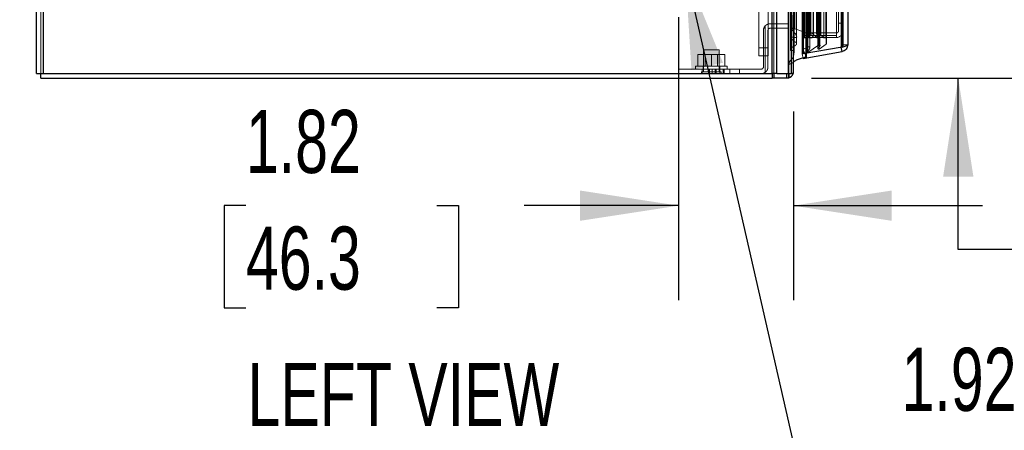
# Model space of a CAD drawing. Header units: inches. Extents: x 0.2 to 10.7, y 0.2 to 7.9.
# Tile 23 of 104: x 1.1 to 2.4, y 2.8 to 3.3. Entities that reach past the tile are written whole.
import ezdxf

# ---------------------------------------------------------------- set-up
doc = ezdxf.new("R2010")
doc.units = ezdxf.units.IN
doc.header["$MEASUREMENT"] = 0
doc.linetypes.add('HIDDEN', pattern=[0.075, 0.05, -0.025])
doc.layers.add('DIMENSIONS', color=140, linetype='Continuous')
doc.layers.add('TEXT', color=140, linetype='Continuous')
doc.styles.add('SLDTEXTSTYLE0', font='TXT', dxfattribs={"width": 0.7})
doc.dimstyles.new('SLDDIMSTYLE1', dxfattribs={"dimtxt": 0.084961, "dimasz": 0.13, "dimexe": 0, "dimexo": 0.0625, "dimgap": 0.02124, "dimtad": 0, "dimtih": 1, "dimtoh": 1, "dimlfac": 12, "dimrnd": 1e-09, "dimzin": 12, "dimdsep": 46, "dimtxsty": 'SLDTEXTSTYLE0', "dimsah": 1, "dimcen": 0.09, "dimadec": 0, "dimazin": 3, "dimtfac": 1, "dimtmove": 0, "dimatfit": 0, "dimfxl": 0, "dimfrac": 2, "dimtolj": 1, "dimtzin": 12, "dimarcsym": 0})
doc.dimstyles.new('SLDDIMSTYLE3', dxfattribs={"dimtxt": 0.18, "dimasz": 0.13, "dimexe": 0, "dimexo": 0.0625, "dimgap": 0, "dimtad": 0, "dimtih": 1, "dimtoh": 1, "dimdec": 0, "dimrnd": 1e-09, "dimzin": 0, "dimdsep": 46, "dimtxsty": 'Standard', "dimsah": 1, "dimcen": 0.09, "dimadec": 0, "dimazin": 0, "dimtfac": 0.13, "dimtdec": 0, "dimtofl": 0, "dimtmove": 0, "dimatfit": 3, "dimfxl": 0, "dimfrac": 2, "dimtolj": 1, "dimtzin": 0, "dimarcsym": 0})

# ---------------------------------------------------------------- blocks, each defined once
blk = doc.blocks.new('_D_5')
at = {"layer": 'DIMENSIONS'}
for p, q in [((0.8981, 3.4444), (0.8981, 3.6944)), ((1.9863, 3.4444), (0.7731, 3.4444)), ((1.0895, 3.2406), (0.7731, 3.2406)), ((0.8981, 2.9861), (0.8981, 3.2406)), ((0.4018, 2.9861), (0.3732, 2.9861)), ((0.3732, 2.9861), (0.3732, 2.8511)), ((0.6542, 2.9861), (0.6828, 2.9861)), ((0.6828, 2.9861), (0.6828, 2.8511)), ((0.8074, 2.9861), (0.8981, 2.9861)), ((0.3732, 2.8511), (0.4018, 2.8511)), ((0.6828, 2.8511), (0.6542, 2.8511))]:
    blk.add_line(p, q, dxfattribs=at)
for points in [[(0.8981, 3.4444), (0.9181, 3.5744), (0.8781, 3.5744)], [(0.8981, 3.2406), (0.8781, 3.1106), (0.9181, 3.1106)]]:
    blk.add_solid(points, dxfattribs=at)
at = {"layer": 'DIMENSIONS', "char_height": 0.08333, "attachment_point": 1, "style": 'SLDTEXTSTYLE0'}
for s, insert in [('2.45', (0.4018, 3.1125)), ('62.1', (0.4018, 2.9585))]:
    blk.add_mtext(s, dxfattribs=dict(at, insert=insert))
blk = doc.blocks.new('_D_11')
at = {"layer": 'DIMENSIONS'}
for p, q in [((2.3513, 3.3925), (2.3513, 3.6425)), ((2.053, 3.3925), (2.4763, 3.3925)), ((2.1576, 3.2406), (2.4763, 3.2406)), ((2.3513, 3.0144), (2.3513, 3.2406)), ((2.4662, 3.0144), (2.3513, 3.0144)), ((2.6194, 3.0144), (2.5908, 3.0144)), ((2.5908, 3.0144), (2.5908, 2.8794)), ((2.8718, 3.0144), (2.9004, 3.0144)), ((2.9004, 3.0144), (2.9004, 2.8794)), ((2.5908, 2.8794), (2.6194, 2.8794)), ((2.9004, 2.8794), (2.8718, 2.8794))]:
    blk.add_line(p, q, dxfattribs=at)
for points in [[(2.3513, 3.3925), (2.3713, 3.5225), (2.3313, 3.5225)], [(2.3513, 3.2406), (2.3313, 3.1106), (2.3713, 3.1106)]]:
    blk.add_solid(points, dxfattribs=at)
at = {"layer": 'DIMENSIONS', "char_height": 0.08333, "attachment_point": 1, "style": 'SLDTEXTSTYLE0'}
for s, insert in [('1.82', (2.6194, 3.1408)), ('46.3', (2.6194, 2.9868))]:
    blk.add_mtext(s, dxfattribs=dict(at, insert=insert))
blk = doc.blocks.new('_D_12')
at = {"layer": 'DIMENSIONS'}
for p, q in [((1.9817, 3.3211), (1.9817, 2.9473)), ((2.1335, 3.1966), (2.1335, 2.9473)), ((1.4103, 3.0723), (1.3817, 3.0723)), ((1.3817, 3.0723), (1.3817, 2.9373)), ((1.6627, 3.0723), (1.6913, 3.0723)), ((1.6913, 3.0723), (1.6913, 2.9373)), ((1.9817, 3.0723), (1.7779, 3.0723)), ((2.1335, 3.0723), (2.3835, 3.0723)), ((1.3817, 2.9373), (1.4103, 2.9373)), ((1.6913, 2.9373), (1.6627, 2.9373))]:
    blk.add_line(p, q, dxfattribs=at)
for points in [[(1.9817, 3.0723), (1.8517, 3.0923), (1.8517, 3.0523)], [(2.1335, 3.0723), (2.2635, 3.0523), (2.2635, 3.0923)]]:
    blk.add_solid(points, dxfattribs=at)
at = {"layer": 'DIMENSIONS', "char_height": 0.08333, "attachment_point": 1, "style": 'SLDTEXTSTYLE0'}
for s, insert in [('1.82', (1.4103, 3.1988)), ('46.3', (1.4103, 3.0447))]:
    blk.add_mtext(s, dxfattribs=dict(at, insert=insert))
blk = doc.blocks.new('_D_24')
at = {"layer": 'DIMENSIONS'}
for p, q in [((2.2764, 2.7581), (2.2479, 2.7581)), ((2.2479, 2.7581), (2.2479, 2.6231)), ((2.5289, 2.7581), (2.5574, 2.7581)), ((2.5574, 2.7581), (2.5574, 2.6231)), ((2.6821, 2.7581), (2.8036, 2.7581)), ((2.8036, 2.7581), (2.8036, 2.3874)), ((2.2479, 2.6231), (2.2764, 2.6231)), ((2.5574, 2.6231), (2.5289, 2.6231)), ((2.9072, 2.3874), (2.6786, 2.3874)), ((2.9547, 2.2273), (2.6786, 2.2273)), ((2.8036, 2.2273), (2.8036, 1.9773))]:
    blk.add_line(p, q, dxfattribs=at)
for points in [[(2.8036, 2.3874), (2.8236, 2.5174), (2.7836, 2.5174)], [(2.8036, 2.2273), (2.7836, 2.0973), (2.8236, 2.0973)]]:
    blk.add_solid(points, dxfattribs=at)
at = {"layer": 'DIMENSIONS', "char_height": 0.08333, "attachment_point": 1, "style": 'SLDTEXTSTYLE0'}
for s, insert in [('1.92', (2.2764, 2.8846)), ('48.8', (2.2764, 2.7305))]:
    blk.add_mtext(s, dxfattribs=dict(at, insert=insert))

msp = doc.modelspace()

# ---------------------------------------------------------------- linework, layer by layer
at = {"color": 7, "linetype": 'Continuous', "lineweight": 25}
for p, q in [((1.1335148, 3.2466192), (1.1335148, 5.6432364)), ((1.1425148, 5.6414675), (1.1425148, 3.2466192)), ((2.1054388, 3.2466192), (2.1054388, 5.1924486)), ((2.1118028, 3.2466192), (2.1118028, 5.1912683)), ((2.1308788, 3.2466192), (2.1308788, 5.1822947)), ((2.1335148, 3.2466192), (2.1335148, 5.1820358)), ((2.1463179, 5.1563317), (2.1463179, 3.2727236)), ((2.1978388, 5.1472471), (2.1978388, 3.2818081)), ((2.205276, 5.144302), (2.205276, 3.2847533)), ((2.1978388, 3.2818081), (2.1463179, 3.2727236)), ((2.1978388, 3.27589), (2.1968267, 3.2816297)), ((2.1463179, 3.2727236), (2.1462484, 3.2727236)), ((2.1463179, 3.2668055), (2.1978388, 3.27589)), ((2.1501181, 3.2682563), (2.1501181, 3.2733937)), ((2.1506277, 3.2690242), (2.1506277, 3.2734835)), ((1.1335148, 3.2466192), (1.1425148, 3.2466192)), ((1.1395148, 3.2406192), (1.1395148, 3.2466192)), ((1.1395148, 3.2406192), (2.1054421, 3.2406192)), ((1.1425148, 3.2466192), (2.1054388, 3.2466192)), ((2.1118028, 3.2466192), (2.1054388, 3.2466192)), ((2.1054421, 3.2466192), (2.1054421, 3.2406192)), ((2.1075611, 3.2406192), (2.1054421, 3.2406192)), ((2.1075611, 3.2466192), (2.1075611, 3.2406192)), ((2.1266371, 3.2406192), (2.1075611, 3.2406192)), ((2.1118028, 3.2466192), (2.1308788, 3.2466192)), ((2.1266371, 3.2466192), (2.1266371, 3.2406192)), ((2.1275148, 3.2406192), (2.1266371, 3.2406192)), ((2.1275148, 3.2466192), (2.1275148, 3.2406192)), ((2.1335148, 3.2466192), (2.1308788, 3.2466192))]:
    msp.add_line(p, q, dxfattribs=at)
at = {"color": 7, "linetype": 'HIDDEN', "lineweight": 18}
for p, q in [((1.1395148, 3.2466192), (1.1395148, 5.6432364)), ((1.1425148, 5.6414675), (1.1425148, 3.2466192)), ((2.1054388, 5.1924486), (2.1054388, 3.2466192)), ((2.1054388, 5.1924486), (2.1054388, 3.2466192)), ((2.1054388, 3.2466192), (2.1054388, 5.1924486)), ((2.1075602, 3.2466192), (2.1075602, 5.1912683)), ((2.1075602, 3.2466192), (2.1075602, 5.1912683)), ((2.1118028, 3.2466192), (2.1118028, 5.1912683)), ((2.1266361, 3.2466192), (2.1266361, 5.1822947)), ((2.1266361, 3.2466192), (2.1266361, 5.1822947)), ((2.1275148, 3.2466192), (2.1275148, 5.1820358)), ((2.1308788, 3.2466192), (2.1308788, 5.1822947)), ((2.131133, 3.2602532), (2.131133, 5.168802)), ((2.1343882, 3.2752119), (2.1343882, 5.1538483)), ((2.1343882, 3.2752204), (2.1343882, 5.1538467)), ((2.145276, 5.1563317), (2.145276, 3.2727236)), ((2.1462155, 5.1506376), (2.1462155, 3.2784176)), ((2.1462424, 3.2782079), (2.1462424, 5.1508473)), ((2.1501181, 3.2733937), (2.1501181, 5.1556616)), ((2.1505434, 3.2693895), (2.1505434, 5.1596657)), ((2.1505434, 3.2693895), (2.1505434, 5.1596657)), ((2.1506277, 3.2734835), (2.1506277, 5.1555717)), ((2.1516888, 5.1533513), (2.1516888, 3.2756751)), ((2.1526811, 3.2744582), (2.1526811, 5.1545971)), ((2.1378248, 3.2864847), (2.1378248, 5.1425461)), ((2.1466939, 3.2791716), (2.1466939, 5.1498837)), ((2.1466939, 3.2791716), (2.1466939, 5.1498837)), ((2.1527121, 3.2820053), (2.1527121, 5.1470499)), ((2.155079, 3.2803627), (2.155079, 5.1486945)), ((2.1659241, 5.1491093), (2.1659241, 3.2799501)), ((2.1667714, 3.2843243), (2.1667714, 5.144731)), ((2.1673557, 3.2790219), (2.1673557, 5.1500334)), ((2.1685361, 3.2830551), (2.1685361, 5.1460035)), ((2.1767883, 3.2856267), (2.1767883, 5.1434286)), ((2.177221, 3.2863574), (2.177221, 5.1426979)), ((2.1967969, 5.1472471), (2.1967969, 3.2818081)), ((2.1967969, 3.2818081), (2.1967969, 5.1472471)), ((2.1978388, 3.2818081), (2.1978388, 5.1472471)), ((2.199276, 5.144302), (2.199276, 3.2847533)), ((2.1467472, 3.3017609), (2.1467472, 5.1272944)), ((2.1467472, 3.3017609), (2.1467472, 5.1272944)), ((2.1472944, 3.3009878), (2.1472944, 5.1280674)), ((2.1472944, 3.3009878), (2.1472944, 5.1280674)), ((2.1473648, 3.294908), (2.1473648, 5.1341473)), ((2.1473648, 3.294908), (2.1473648, 5.1341473)), ((2.1476093, 3.2970693), (2.1476093, 5.131986)), ((2.1482079, 3.2940746), (2.1482079, 5.1349806)), ((2.1482079, 3.2940746), (2.1482079, 5.1349806)), ((2.1502815, 5.1349806), (2.1502815, 3.2940746)), ((2.1502815, 3.2940746), (2.1502815, 5.1349806)), ((2.1506982, 3.2944913), (2.1506982, 5.134564)), ((2.1536148, 5.134564), (2.1536148, 3.2944913)), ((2.1540315, 3.2940746), (2.1540315, 5.1349806)), ((2.1540315, 5.1349806), (2.1540315, 3.2940746)), ((2.1552046, 3.2940746), (2.1552046, 5.1349806)), ((2.1564956, 5.1304146), (2.1564956, 3.2986264)), ((2.1595032, 3.2949912), (2.1595032, 5.1341054)), ((2.1600506, 3.2983698), (2.1600506, 5.1306854)), ((2.1600506, 3.2983698), (2.1600506, 5.1306854)), ((2.1641065, 5.1295853), (2.1641065, 3.2994714)), ((2.1643753, 3.2940746), (2.1643753, 5.1349806)), ((2.1678203, 3.2940746), (2.1678203, 5.1349806)), ((2.1680324, 3.2947387), (2.1680324, 5.1343195)), ((2.1695469, 3.2974406), (2.1695469, 5.1316146)), ((2.1738551, 3.2940746), (2.1738551, 5.1349806)), ((2.1763877, 3.2940746), (2.1763877, 5.1349806)), ((2.1763877, 3.2940746), (2.1763877, 5.1349806)), ((2.1314215, 5.1239831), (2.1314215, 3.3050863)), ((2.1355553, 3.3058513), (2.1355553, 5.1232039)), ((2.190276, 3.2970693), (2.190276, 3.3670693)), ((2.193276, 3.3131388), (2.193276, 3.3670693)), ((2.0878875, 3.2806155), (2.0878875, 3.3288781)), ((2.1003875, 3.3288781), (2.1003875, 3.2806155)), ((2.0939315, 3.3036192), (2.0939315, 3.2556192)), ((2.0962648, 3.2483696), (2.0962648, 3.3096653)), ((2.0962648, 3.3096653), (2.0962648, 3.2483696)), ((2.0999315, 3.3036192), (2.0999315, 3.2556192)), ((2.1029315, 3.3126192), (2.1275148, 3.3126192)), ((2.1275148, 3.3066192), (2.1029315, 3.3066192)), ((2.1314215, 3.305082), (2.1314215, 3.3050726)), ((2.1355553, 3.3058513), (2.1467472, 3.3017609)), ((2.193276, 3.3131388), (2.199276, 3.3131388)), ((2.193276, 3.3033888), (2.193276, 3.3131388)), ((2.1472944, 3.3009878), (2.1473648, 3.294908)), ((2.1476093, 3.3003888), (2.190276, 3.3003888)), ((2.1476093, 3.2970693), (2.190276, 3.2970693)), ((2.1476093, 3.2970693), (2.1476093, 3.2943888)), ((2.1476093, 3.2943888), (2.190276, 3.2943888)), ((2.1482079, 3.2940746), (2.1502815, 3.2940746)), ((2.1540315, 3.2940746), (2.1552046, 3.2940746)), ((2.1564956, 3.2986263), (2.1564956, 3.2986159)), ((2.1595032, 3.2949744), (2.1595032, 3.2949911)), ((2.1600506, 3.2983698), (2.1643753, 3.2940746)), ((2.1643753, 3.2940746), (2.1678203, 3.2940746)), ((2.1680324, 3.2940746), (2.1680324, 3.2947387)), ((2.1695469, 3.2974406), (2.1738551, 3.2940746)), ((2.1738551, 3.2940746), (2.1763877, 3.2940746)), ((2.190276, 3.2970693), (2.190276, 3.2943888)), ((2.0251815, 3.2778692), (2.0147648, 3.2778692)), ((2.0147648, 3.2778692), (2.0147648, 3.2492233)), ((2.0355981, 3.2778692), (2.0251815, 3.2778692)), ((2.0355981, 3.2492233), (2.0355981, 3.2778692)), ((2.1003875, 3.2806155), (2.0878875, 3.2806155)), ((2.0878875, 3.2701988), (2.0878875, 3.2806155)), ((2.1003875, 3.2806155), (2.0878875, 3.2806155)), ((2.1003875, 3.2806155), (2.1003875, 3.2701988)), ((2.1967969, 3.2818081), (2.145276, 3.2727236)), ((2.145276, 3.2727143), (2.1967969, 3.2817988)), ((2.1462424, 3.2782079), (2.1505434, 3.2693895)), ((2.1527121, 3.2820053), (2.1466939, 3.2791716)), ((2.1667714, 3.2843243), (2.1526811, 3.2744582)), ((2.1659241, 3.27995), (2.1659241, 3.279946)), ((2.1767883, 3.2856267), (2.1673557, 3.2790219)), ((2.1685361, 3.2830507), (2.1685361, 3.283055)), ((2.1978388, 3.2818081), (2.1967969, 3.2818081)), ((2.1968267, 3.2816297), (2.1967969, 3.2817988)), ((2.199276, 3.2847533), (2.205276, 3.2847533)), ((2.0074315, 3.2563692), (2.0074315, 3.2717858)), ((2.0251815, 3.2717858), (2.0074315, 3.2717858)), ((2.017019, 3.2717858), (2.017019, 3.2563692)), ((2.0251815, 3.2563692), (2.0251815, 3.2717858)), ((2.0429315, 3.2717858), (2.0251815, 3.2717858)), ((2.033344, 3.2563692), (2.033344, 3.2717858)), ((2.0429315, 3.2563692), (2.0429315, 3.2717858)), ((2.1003875, 3.2701988), (2.0878875, 3.2701988)), ((2.1462484, 3.2727236), (2.145276, 3.2727236)), ((2.1463179, 3.2668055), (2.145276, 3.2727143)), ((1.9816815, 3.2466192), (1.9816815, 3.2526192)), ((1.9816815, 3.2526192), (2.0129315, 3.2526192)), ((2.0043481, 3.2563692), (2.0460148, 3.2563692)), ((2.0043481, 3.2563692), (2.0043481, 3.2526192)), ((2.0129315, 3.2526192), (2.0129315, 3.2466192)), ((2.0909315, 3.2526192), (2.0129315, 3.2526192)), ((2.0129315, 3.2466192), (2.0129315, 3.2526192)), ((2.0141398, 3.2563692), (2.0141398, 3.2526192)), ((2.0213344, 3.2466192), (2.0213344, 3.2526192)), ((2.0213417, 3.2466192), (2.0213417, 3.2526192)), ((2.0228466, 3.2466192), (2.0228466, 3.2526192)), ((2.026418, 3.2466192), (2.026418, 3.2526192)), ((2.0301021, 3.2466192), (2.0301021, 3.2526192)), ((2.0309386, 3.2466192), (2.0309386, 3.2526192)), ((2.0315339, 3.2466192), (2.0315339, 3.2526192)), ((2.0362231, 3.2526192), (2.0362231, 3.2563692)), ((2.0362958, 3.2466192), (2.0362958, 3.2526192)), ((2.0362958, 3.2466192), (2.0362958, 3.2526192)), ((2.0407038, 3.2466192), (2.0407038, 3.2526192)), ((2.0421677, 3.2466192), (2.0421677, 3.2526192)), ((2.0460148, 3.2526192), (2.0460148, 3.2563692)), ((2.0493898, 3.2466192), (2.0493898, 3.2526192)), ((2.0493898, 3.2466192), (2.0493898, 3.2526192)), ((2.0493898, 3.2466192), (2.0493898, 3.2526192)), ((2.0493898, 3.2466192), (2.0493898, 3.2526192)), ((2.0624106, 3.2466192), (2.0624106, 3.2526192)), ((2.1335148, 3.2619501), (2.131133, 3.2602532)), ((2.0251815, 3.2492233), (2.0121606, 3.2492233)), ((2.0121606, 3.2492233), (2.0121606, 3.2466192)), ((2.0382023, 3.2492233), (2.0251815, 3.2492233)), ((2.0382023, 3.2466192), (2.0382023, 3.2492233)), ((2.1054421, 3.2466192), (2.1054421, 3.2406192)), ((2.1075611, 3.2466192), (2.1075611, 3.2406192)), ((2.1245148, 3.2466192), (2.1245148, 3.2406192)), ((2.1266371, 3.2466192), (2.1266371, 3.2406192))]:
    msp.add_line(p, q, dxfattribs=at)
at = {"color": 7, "linetype": 'HIDDEN', "lineweight": 18, "flags": 128}
for points in [[(2.1276258, 5.1688592), (2.1276254, 4.2296235), (2.1276258, 3.2601963)], [(2.1295256, 5.1508184), (2.1295254, 4.2296235), (2.1295256, 3.2782389)], [(2.1378248, 3.2864857), (2.1378246, 4.1372904), (2.1378248, 5.14257)], [(2.1306966, 5.135362), (2.1306959, 4.2296235), (2.1306966, 3.2937108)], [(2.1306966, 5.1353609), (2.130696, 4.2531402), (2.1306966, 3.2936939)], [(2.1378127, 3.295398), (2.1378128, 4.1994135), (2.1378127, 5.1336559)], [(2.1275148, 3.2411339), (2.1262706, 3.2407921), (2.1245148, 3.2406192)], [(2.1335148, 3.2496192), (2.1333419, 3.2478634), (2.1330001, 3.2466192)]]:
    msp.add_lwpolyline(points, dxfattribs=at)
at = {"color": 7, "linetype": 'HIDDEN', "lineweight": 18}
for centre, radius, start, end in [((2.1029315, 3.3036192), 0.009, 137.7945536, 180), ((2.1464612, 3.3009782), 0.0008333, 0.6632842, 69.9234572), ((2.1482079, 3.2949177), 0.0008431, 180.6632842, 270), ((2.1502815, 3.2944913), 0.0004167, 270, 0), ((2.1521565, 3.2971996), 0.0014583, 0, 180), ((2.1540315, 3.2944913), 0.0004167, 180, 270), ((2.1763877, 3.2932413), 0.0008333, 0, 90), ((2.190276, 3.3033888), 0.003, 270, 0), ((2.190276, 3.3033888), 0.009, 270, 0), ((2.1470489, 3.2784176), 0.0008333, 115.2138143, 194.5756249), ((2.1763877, 3.2863574), 0.0008333, 298.7326247, 0), ((2.1497944, 3.2690242), 0.0008333, 0, 26), ((2.0909315, 3.2556192), 0.003, 270, 0), ((2.0909315, 3.2556192), 0.009, 270, 306.3412031), ((2.1245148, 3.2496192), 0.003, 270, 0)]:
    msp.add_arc(centre, radius, start, end, dxfattribs=at)
at = {"color": 7, "linetype": 'Continuous', "lineweight": 25}
for centre, radius, start, end in [((2.1497944, 3.2690242), 0.0008333, 292.8577604, 0), ((2.1245148, 3.2496192), 0.009, 289.4712206, 340.5287794)]:
    msp.add_arc(centre, radius, start, end, dxfattribs=at)
at = {"color": 7, "linetype": 'HIDDEN', "lineweight": 18}
for points, knots in [([(2.0962648, 3.3096653), (2.0966913, 3.3101356), (2.0971594, 3.3105528), (2.0981752, 3.3112853), (2.0987301, 3.3116028), (2.0998744, 3.3121071), (2.1004663, 3.3122975), (2.1016886, 3.3125548), (2.1023112, 3.3126192), (2.1029315, 3.3126192)], [0, 0, 0, 0, 0.25, 0.25, 0.5, 0.5, 0.75, 0.75, 1, 1, 1, 1]), ([(2.1029315, 3.3066192), (2.1025415, 3.3066192), (2.1021571, 3.3065437), (2.1014333, 3.3062476), (2.1011001, 3.3060275), (2.1002634, 3.3051995), (2.0999315, 3.3044179), (2.0999315, 3.3036192)], [0, 0, 0, 0, 0.25, 0.25, 0.5, 0.5, 1, 1, 1, 1]), ([(2.131133, 3.2602532), (2.1308179, 3.2601218), (2.1302433, 3.2598822), (2.1294397, 3.2595969), (2.1287869, 3.2593966), (2.1283127, 3.2593175), (2.1279866, 3.2593205), (2.1277756, 3.2593728), (2.1276362, 3.2595169), (2.1275773, 3.2597035), (2.1275667, 3.2599285), (2.1276148, 3.260186), (2.1277115, 3.2604753), (2.1279114, 3.2610542), (2.1282838, 3.2618643), (2.1288389, 3.2628617), (2.1294246, 3.2637888), (2.1300753, 3.2646362), (2.1308592, 3.2654561), (2.1315759, 3.2661714), (2.1321656, 3.2668441), (2.1326098, 3.2674243), (2.1331376, 3.2682749), (2.1337172, 3.2697979), (2.1339503, 3.2717549), (2.1342846, 3.2736729), (2.1344192, 3.2750345), (2.1343545, 3.2759157), (2.1342191, 3.2764664), (2.1340429, 3.2767906), (2.1338017, 3.2770285), (2.1334591, 3.2772162), (2.1329961, 3.2773169), (2.1324965, 3.277297), (2.1319978, 3.2772558), (2.1315115, 3.277207), (2.1310967, 3.2771731), (2.1307454, 3.2771594), (2.1304614, 3.2771732), (2.130183, 3.2772314), (2.129929, 3.2773362), (2.1297431, 3.2774757), (2.1296039, 3.2776624), (2.129507, 3.2780091), (2.1295277, 3.2785058), (2.1296657, 3.2790192), (2.1299726, 3.2797107), (2.1305209, 3.2805073), (2.131381, 3.2812983), (2.1324889, 3.2819915), (2.1336181, 3.2824538), (2.1346654, 3.2829644), (2.1354223, 3.2834001), (2.136198, 3.2839307), (2.1369918, 3.2846179), (2.1376943, 3.2855668), (2.137906, 3.286495), (2.1376989, 3.2871286), (2.1374858, 3.2874551), (2.1371529, 3.2877603), (2.1366392, 3.2880303), (2.136023, 3.2883106), (2.1354362, 3.2886514), (2.1347049, 3.2891204), (2.1338372, 3.2897073), (2.132898, 3.2904502), (2.1320722, 3.2912121), (2.1313859, 3.2920101), (2.1309278, 3.2927569), (2.1307071, 3.2934492), (2.1306587, 3.2940664), (2.130805, 3.2945175), (2.1310511, 3.2947391), (2.1312086, 3.2948293), (2.1314139, 3.2949018), (2.1316631, 3.2949523), (2.131948, 3.2949748), (2.1322613, 3.2949665), (2.1325989, 3.2949337), (2.1329607, 3.2948842), (2.1334172, 3.2948056), (2.1339586, 3.2946948), (2.134578, 3.2945572), (2.1352315, 3.2944149), (2.1358907, 3.2942959), (2.1365296, 3.2942136), (2.1370714, 3.2942367), (2.137536, 3.2943704), (2.137762, 3.2946389), (2.1378354, 3.2949021), (2.1378488, 3.2951321), (2.1378151, 3.295424), (2.1376946, 3.2959609), (2.1373468, 3.2969619), (2.1367445, 3.2983481), (2.135807, 3.2999232), (2.1345816, 3.3014007), (2.1334077, 3.3025162), (2.1325341, 3.3033015), (2.1320881, 3.3037431), (2.1317719, 3.3041258), (2.1315454, 3.3044877), (2.1314112, 3.3048966), (2.1314292, 3.3053195), (2.1315605, 3.3056875), (2.1317502, 3.3060014), (2.1319816, 3.306258), (2.1322796, 3.3064393), (2.1326035, 3.3065468), (2.1329826, 3.306599), (2.1334614, 3.3065667), (2.134063, 3.3064133), (2.1347827, 3.3061685), (2.1352838, 3.3059628), (2.1355553, 3.3058513)], [0, 0, 0, 0, 0.01165581, 0.021251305, 0.028620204, 0.034291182, 0.03667556, 0.038933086, 0.041245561, 0.043998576, 0.047345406, 0.051238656, 0.055753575, 0.060950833, 0.077958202, 0.0940811, 0.109282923, 0.123669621, 0.137579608, 0.154134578, 0.163018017, 0.17299227, 0.184014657, 0.204889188, 0.244130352, 0.271826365, 0.292206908, 0.305387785, 0.311845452, 0.316962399, 0.320835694, 0.325276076, 0.33026777, 0.335900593, 0.341098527, 0.346279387, 0.351515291, 0.354482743, 0.357484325, 0.360567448, 0.363707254, 0.366804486, 0.368687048, 0.373813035, 0.382084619, 0.390843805, 0.397295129, 0.414769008, 0.43039063, 0.442206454, 0.461048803, 0.472371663, 0.482698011, 0.492112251, 0.506719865, 0.522737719, 0.54015989, 0.547170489, 0.55182991, 0.556497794, 0.563826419, 0.572157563, 0.580174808, 0.587977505, 0.603508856, 0.618466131, 0.632921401, 0.64692607, 0.66036998, 0.66941727, 0.678450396, 0.687776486, 0.68959921, 0.691634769, 0.694004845, 0.696746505, 0.699791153, 0.703110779, 0.706720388, 0.710618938, 0.714823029, 0.721677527, 0.728554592, 0.73546685, 0.743575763, 0.750364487, 0.75599482, 0.760730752, 0.765788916, 0.769210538, 0.772613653, 0.776044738, 0.782782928, 0.797006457, 0.822490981, 0.847878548, 0.873571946, 0.899714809, 0.910685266, 0.918829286, 0.92418917, 0.930452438, 0.936586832, 0.9427591, 0.949169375, 0.954055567, 0.958456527, 0.962531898, 0.966332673, 0.969750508, 0.974699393, 0.981509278, 0.98998148, 1, 1, 1, 1]), ([(2.1552046, 3.2940746), (2.1555042, 3.2940662), (2.1560677, 3.2940504), (2.1568604, 3.2940596), (2.1575474, 3.2940915), (2.1581311, 3.2941523), (2.1586217, 3.294245), (2.1590322, 3.2943767), (2.1593518, 3.2945777), (2.1595341, 3.2948809), (2.1594826, 3.2951345), (2.1593554, 3.2953593), (2.1591811, 3.2956022), (2.1588946, 3.295911), (2.1584308, 3.2963411), (2.1578636, 3.2968577), (2.1572986, 3.2974473), (2.1568432, 3.2980072), (2.1565185, 3.2985395), (2.1562947, 3.299034), (2.1562796, 3.2994576), (2.1563927, 3.2997759), (2.1565709, 3.2999914), (2.1568322, 3.300106), (2.1571343, 3.3001311), (2.1574826, 3.3000972), (2.1578814, 3.2999944), (2.1583398, 3.2997766), (2.158842, 3.2994239), (2.1594423, 3.2989586), (2.1598347, 3.2985788), (2.1600506, 3.2983698)], [0, 0, 0, 0, 0.051600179, 0.097063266, 0.136404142, 0.170038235, 0.198519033, 0.223422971, 0.247019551, 0.271316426, 0.29661055, 0.310288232, 0.331803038, 0.361570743, 0.399926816, 0.46325486, 0.5211072, 0.573335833, 0.620067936, 0.66175284, 0.699433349, 0.721375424, 0.740010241, 0.756737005, 0.773151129, 0.791714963, 0.816790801, 0.846206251, 0.885817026, 0.937160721, 1, 1, 1, 1]), ([(2.1678203, 3.2940746), (2.1678404, 3.2940837), (2.1678942, 3.2941078), (2.1679802, 3.2941617), (2.1680788, 3.2942505), (2.1681537, 3.2943889), (2.1681291, 3.2945751), (2.1680293, 3.2947592), (2.1678066, 3.2950588), (2.1674178, 3.2954109), (2.1669462, 3.2958953), (2.1664628, 3.2963834), (2.1659904, 3.2968762), (2.1655182, 3.2973952), (2.1650503, 3.2979418), (2.1645994, 3.2985186), (2.1642786, 3.2990241), (2.1640973, 3.2994481), (2.1640122, 3.2997809), (2.1641153, 3.3000413), (2.1642921, 3.3001834), (2.1644629, 3.3002469), (2.1646746, 3.3002714), (2.1649162, 3.3002646), (2.1651762, 3.3002247), (2.1655059, 3.300133), (2.165917, 3.2999619), (2.1664266, 3.2997047), (2.1669977, 3.2993655), (2.1675551, 3.2989943), (2.1680671, 3.2986254), (2.1685077, 3.298303), (2.1689017, 3.2980013), (2.1692475, 3.2977184), (2.1694506, 3.2975299), (2.1695469, 3.2974406)], [0, 0, 0, 0, 0.004393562, 0.011738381, 0.02163482, 0.03350567, 0.047793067, 0.065686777, 0.082717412, 0.130939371, 0.181687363, 0.232167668, 0.282282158, 0.331964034, 0.385928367, 0.441929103, 0.499465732, 0.527085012, 0.554418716, 0.582539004, 0.592165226, 0.602874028, 0.6156206, 0.630181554, 0.645919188, 0.663030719, 0.693329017, 0.730596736, 0.774951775, 0.826605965, 0.867498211, 0.905333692, 0.940053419, 0.971597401, 1, 1, 1, 1]), ([(2.1526811, 3.2744582), (2.1526456, 3.2744492), (2.1525727, 3.2744308), (2.152452, 3.2744259), (2.1523249, 3.274439), (2.1521936, 3.2744721), (2.1520622, 3.2745245), (2.1519358, 3.2745951), (2.1518205, 3.2746822), (2.1517155, 3.2747917), (2.1516067, 3.2749596), (2.1515106, 3.2753345), (2.1517375, 3.2758435), (2.1521847, 3.2764458), (2.152787, 3.2770605), (2.1535217, 3.2776887), (2.1541153, 3.2782219), (2.1544997, 3.278695), (2.1547471, 3.2790805), (2.1549602, 3.2795488), (2.155092, 3.2801034), (2.1550858, 3.2806885), (2.1549588, 3.2812358), (2.1547243, 3.281618), (2.1544253, 3.2818542), (2.1540609, 3.2819886), (2.1536426, 3.2820512), (2.1531819, 3.2820604), (2.1528704, 3.2820239), (2.1527121, 3.2820053)], [0, 0, 0, 0, 0.008015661, 0.016426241, 0.0254813, 0.035322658, 0.04596838, 0.057318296, 0.069186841, 0.081549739, 0.097164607, 0.126206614, 0.193864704, 0.250856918, 0.33445282, 0.418795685, 0.50101464, 0.53611292, 0.578615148, 0.628178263, 0.684812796, 0.75000896, 0.806490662, 0.8477527, 0.87481959, 0.902265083, 0.932723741, 0.965818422, 1, 1, 1, 1]), ([(2.1673557, 3.2790219), (2.1673148, 3.2790008), (2.1672328, 3.2789585), (2.1670885, 3.2789187), (2.1669348, 3.2788967), (2.1667739, 3.278894), (2.1666111, 3.2789101), (2.1664515, 3.2789449), (2.1663008, 3.2789985), (2.1661656, 3.2790708), (2.1660279, 3.2791825), (2.1659095, 3.2793807), (2.1658792, 3.2796446), (2.1659064, 3.2799231), (2.1660375, 3.2804013), (2.1664807, 3.2811422), (2.167277, 3.2818007), (2.1679334, 3.2823579), (2.168354, 3.2827872), (2.1686749, 3.2832555), (2.1688144, 3.2837565), (2.1686818, 3.2842078), (2.1684236, 3.2845241), (2.1681613, 3.2846625), (2.1678993, 3.2846885), (2.1676325, 3.284652), (2.1673642, 3.2845748), (2.1670753, 3.2844604), (2.1668862, 3.2843757), (2.1667714, 3.2843243)], [0, 0, 0, 0, 0.0128687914, 0.0258601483, 0.0391541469, 0.0528097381, 0.0667889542, 0.0809919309, 0.0953006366, 0.1096358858, 0.1240351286, 0.1483514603, 0.186971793, 0.2169893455, 0.2495702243, 0.3631535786, 0.498613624, 0.5635885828, 0.6272607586, 0.689153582, 0.7481889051, 0.8066944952, 0.8499554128, 0.873983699, 0.8919318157, 0.9150774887, 0.9430074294, 0.9654022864, 1, 1, 1, 1]), ([(2.199276, 3.2847533), (2.1992731, 3.2846831), (2.1992673, 3.2845429), (2.199221, 3.2843325), (2.1991475, 3.2841222), (2.199045, 3.2839118), (2.198915, 3.2837014), (2.1987588, 3.283491), (2.1985328, 3.2832282), (2.1982142, 3.2829125), (2.1977834, 3.2825444), (2.197308, 3.2821763), (2.1969673, 3.2819308), (2.1967969, 3.2818081)], [0, 0, 0, 0, 0.071448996, 0.142897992, 0.214346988, 0.285795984, 0.35724498, 0.428693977, 0.500142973, 0.625107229, 0.750071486, 0.875035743, 1, 1, 1, 1]), ([(2.1967969, 3.2817988), (2.1968946, 3.281819), (2.1970901, 3.2818593), (2.1973737, 3.2819564), (2.1976469, 3.2820791), (2.1979063, 3.282229), (2.1981495, 3.2824039), (2.1983742, 3.2826021), (2.1986287, 3.2828765), (2.1988876, 3.2832456), (2.1991083, 3.283722), (2.1992495, 3.2842297), (2.1992671, 3.2845787), (2.199276, 3.2847533)], [0, 0, 0, 0, 0.071448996, 0.142897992, 0.214346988, 0.285795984, 0.35724498, 0.428693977, 0.500142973, 0.625107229, 0.750071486, 0.875035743, 1, 1, 1, 1]), ([(2.0999315, 3.2556192), (2.0999315, 3.2549105), (2.0998489, 3.254216), (2.0995248, 3.2528542), (2.099279, 3.252183), (2.0986487, 3.250936), (2.09826, 3.2503475), (2.0973486, 3.2492694), (2.0968357, 3.2487896), (2.0962648, 3.2483696)], [0, 0, 0, 0, 0.25, 0.25, 0.5, 0.5, 0.75, 0.75, 1, 1, 1, 1])]:
    msp.add_open_spline(points, degree=3, knots=knots, dxfattribs=at)
at = {"color": 7, "linetype": 'Continuous', "lineweight": 25}
for points, knots in [([(2.1978388, 3.2818081), (2.1988701, 3.2820535), (2.1998691, 3.282299), (2.2016829, 3.2827898), (2.2024972, 3.2830353), (2.2038435, 3.2835261), (2.204375, 3.2837715), (2.2050914, 3.2842624), (2.205276, 3.2845078), (2.205276, 3.2847533)], [0, 0, 0, 0, 0.25, 0.25, 0.5, 0.5, 0.75, 0.75, 1, 1, 1, 1]), ([(2.205276, 3.2847533), (2.205276, 3.2837061), (2.2050914, 3.2826591), (2.204375, 3.280691), (2.2038435, 3.2797704), (2.2024972, 3.278166), (2.2016829, 3.2774826), (2.1998691, 3.2764354), (2.1988701, 3.2760718), (2.1978388, 3.27589)], [0, 0, 0, 0, 0.25, 0.25, 0.5, 0.5, 0.75, 0.75, 1, 1, 1, 1]), ([(2.1501181, 3.2682563), (2.1489026, 3.2679186), (2.1473346, 3.2674829), (2.1437983, 3.2666393), (2.1396334, 3.2657221), (2.1360321, 3.2636397), (2.1341237, 3.2623857), (2.1335931, 3.2620061), (2.1335148, 3.2619501)], [0, 0, 0, 0, 0.204819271, 0.264207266, 0.587758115, 0.881577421, 0.982515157, 1, 1, 1, 1])]:
    msp.add_open_spline(points, degree=3, knots=knots, dxfattribs=at)

# ---------------------------------------------------------------- texts
at = {"layer": 'TEXT', "insert": (1.6183331, 2.8646617), "char_height": 0.08333333, "attachment_point": 2, "style": 'SLDTEXTSTYLE0'}
msp.add_mtext('LEFT VIEW', dxfattribs=at)

# ---------------------------------------------------------------- dimensions: what is measured, and where the dimension line sits
at = {"layer": 'DIMENSIONS'}
for base, p1, p2, angle, picture, middle in [((0.8981019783, 3.4443691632), (1.1395148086, 3.2406191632), (2.0363064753, 3.4443691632), 90, '_D_5', (0.8981019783, 2.9861019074)), ((2.3513221, 3.3924525), (2.1075611, 3.2406192), (2.0030356, 3.3924525), 90, '_D_11', (2.3513221, 3.0143913)), ((1.9816815, 3.0723178), (2.1335148, 3.2466192), (1.9816815, 3.3710983), 0, '_D_12', (1.5365046, 3.0723178)), ((2.8036174, 2.3873726), (3.004685, 2.2273175), (2.9572071, 2.3873726), 90, '_D_24', (2.8036174, 2.7581248))]:
    dim = msp.add_linear_dim(base=base, p1=p1, p2=p2, angle=angle, dimstyle='SLDDIMSTYLE1', dxfattribs=at)
    dim.commit()
    dim.dimension.update_dxf_attribs({"geometry": picture, "text_midpoint": middle, "dimtype": 160})

# ---------------------------------------------------------------- leaders
msp.add_leader([(1.9906337, 3.3829973), (2.1530739, 2.6733655), (2.0456635, 2.6733655)], dimstyle='SLDDIMSTYLE3', dxfattribs=at)

doc.saveas('drawing.dxf')
